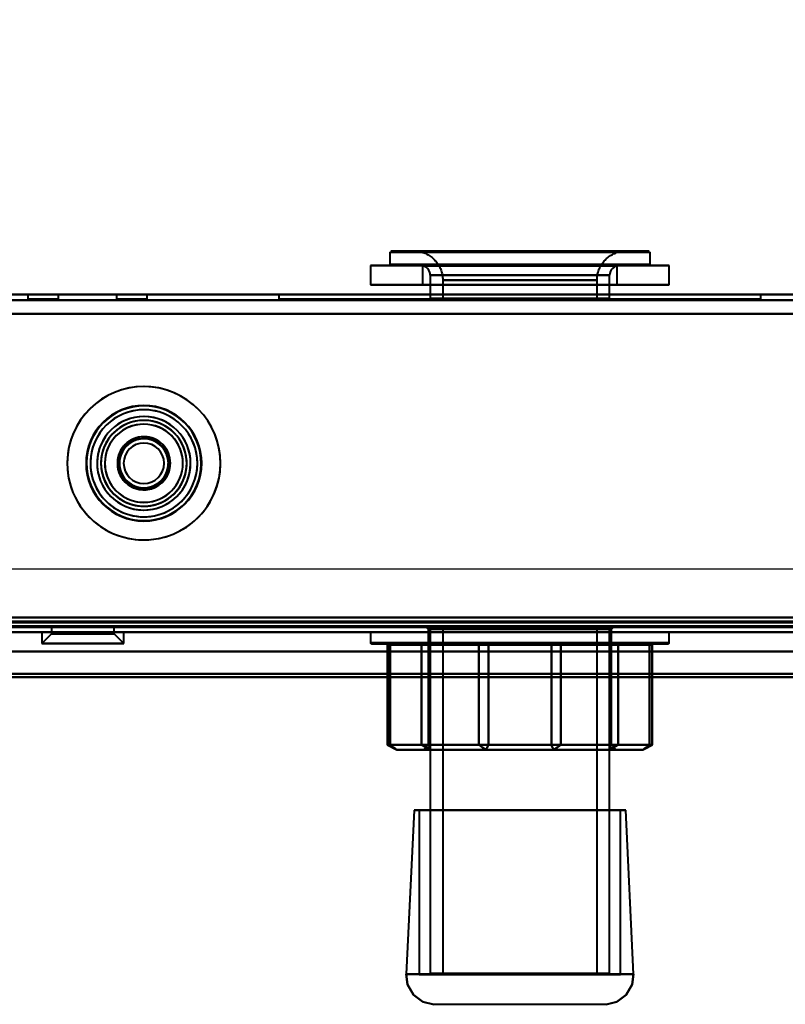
# Model space of a CAD drawing. Header units: millimetres. Extents: x -1392 to 1388, y -239 to 1267.
# Tile 15 of 91: x -400 to -320, y 90 to 192. Entities that reach past the tile are written whole.
import ezdxf

# ---------------------------------------------------------------- set-up
doc = ezdxf.new("R2010")
doc.units = ezdxf.units.MM
for name, color, linetype, lineweight in [('A-ANNO-DIMS', 211, 'Continuous', 30), ('A-ANNO-DIMS-20', 211, 'Continuous', 30), ('G-IMPT', 8, 'Continuous', 40)]:
    doc.layers.add(name, color=color, linetype=linetype, lineweight=lineweight)
doc.styles.add('Arial_1', font='arial.ttf', dxfattribs={"height": 60})
doc.dimstyles.new('Linéaire', dxfattribs={"dimscale": 304.8, "dimtxt": 61.215564, "dimasz": 0.131234, "dimexe": 0.131234, "dimexo": 0.131234, "dimgap": 0.131234, "dimtad": 1, "dimdec": 0, "dimzin": 0, "dimdsep": 46, "dimtxsty": 'Arial_1', "dimblk1": 'OBLIQUE', "dimblk2": 'OBLIQUE', "dimsah": 1, "dimcen": 0.09, "dimazin": 0, "dimtfac": 1, "dimtdec": 4, "dimtix": 1, "dimtmove": 0, "dimatfit": 3, "dimfxl": 1, "dimtvp": 1, "dimtfill": 1, "dimtolj": 1, "dimtzin": 0, "dimarcsym": 2})

# ---------------------------------------------------------------- blocks, each defined once
blk = doc.blocks.new('NEXA 2000 CALQUES_dwg-762145-Droite')
at = {"layer": 'G-IMPT'}
for p, q in [((-361.5, 167.77), (-361.5, 166.47)), ((-361.5, 167.77), (-342.83, 167.77)), ((-361.5, 167.77), (-353.17, 167.77)), ((-342.87, 167.87), (-361.4, 167.87)), ((-343.79, 167.87), (-359, 167.87)), ((-359, 167.87), (-343.79, 167.87)), ((-353.17, 167.77), (-334.5, 167.77)), ((-334.6, 167.87), (-353.13, 167.87)), ((-337, 167.87), (-352.21, 167.87)), ((-352.21, 167.87), (-337, 167.87)), ((-342.83, 167.77), (-334.5, 167.77)), ((-334.5, 166.47), (-334.5, 167.77)), ((-353.17, 166.47), (-361.5, 166.47)), ((-342.83, 166.47), (-361.5, 166.47)), ((-334.5, 166.47), (-353.17, 166.47)), ((-334.5, 166.47), (-342.83, 166.47)), ((-363.5, 166.37), (-363.5, 164.37)), ((-342.06, 166.37), (-363.5, 166.37)), ((-363.5, 166.37), (-342.06, 166.37)), ((-363.5, 166.37), (-353.94, 166.37)), ((-361.4, 166.37), (-342.87, 166.37)), ((-358.1, 166.35), (-358.1, 164.37)), ((-344.13, 166.35), (-358.1, 166.35)), ((-358.1, 166.35), (-344.13, 166.35)), ((-332.5, 166.37), (-353.94, 166.37)), ((-353.94, 166.37), (-332.5, 166.37)), ((-353.13, 166.37), (-334.6, 166.37)), ((-337.9, 166.35), (-351.87, 166.35)), ((-351.87, 166.35), (-337.9, 166.35)), ((-342.06, 166.37), (-332.5, 166.37)), ((-337.9, 164.37), (-337.9, 166.35)), ((-332.5, 164.37), (-332.5, 166.37)), ((-353.94, 164.37), (-363.5, 164.37)), ((-342.06, 164.37), (-363.5, 164.37)), ((-363.5, 164.37), (-342.06, 164.37)), ((-344.13, 164.37), (-358.1, 164.37)), ((-358.1, 164.37), (-344.13, 164.37)), ((-357.3, 165.37), (-357.3, 162.97)), ((-344.44, 165.37), (-357.3, 165.37)), ((-357.3, 165.37), (-344.44, 165.37)), ((-356, 164.87), (-356, 162.87)), ((-344.94, 164.87), (-356, 164.87)), ((-356, 164.87), (-344.94, 164.87)), ((-332.5, 164.37), (-353.94, 164.37)), ((-353.94, 164.37), (-332.5, 164.37)), ((-337.9, 164.37), (-351.87, 164.37)), ((-351.87, 164.37), (-337.9, 164.37)), ((-338.7, 165.37), (-351.56, 165.37)), ((-351.56, 165.37), (-338.7, 165.37)), ((-340, 164.87), (-351.06, 164.87)), ((-351.06, 164.87), (-340, 164.87)), ((-332.5, 164.37), (-342.06, 164.37)), ((-340, 162.87), (-340, 164.87)), ((-338.7, 162.97), (-338.7, 165.37)), ((400.9, 163.37), (-436.9, 163.37)), ((-399.05, 163.37), (-399.05, 162.87)), ((-397.45, 163.37), (-399.05, 163.37)), ((-395.85, 163.37), (-399.05, 163.37)), ((-399.05, 163.37), (-397.45, 163.37)), ((-395.85, 163.37), (-397.45, 163.37)), ((-397.45, 163.37), (-395.85, 163.37)), ((-395.85, 162.87), (-395.85, 163.37)), ((-389.85, 163.37), (-389.85, 162.87)), ((-388.25, 163.37), (-389.85, 163.37)), ((-386.65, 163.37), (-389.85, 163.37)), ((-389.85, 163.37), (-388.25, 163.37)), ((-386.65, 163.37), (-388.25, 163.37)), ((-388.25, 163.37), (-386.65, 163.37)), ((-386.65, 162.87), (-386.65, 163.37)), ((-373, 163.37), (-373, 162.87)), ((-348, 163.37), (-373, 163.37)), ((-323, 163.37), (-373, 163.37)), ((-373, 163.37), (-348, 163.37)), ((-323, 163.37), (-348, 163.37)), ((-348, 163.37), (-323, 163.37)), ((-323, 162.87), (-323, 163.37)), ((-395.85, 162.87), (-399.05, 162.87)), ((-395.85, 162.87), (-399.05, 162.87)), ((-399.05, 162.87), (-395.85, 162.87)), ((-399.05, 162.87), (-395.85, 162.87)), ((-386.65, 162.87), (-389.85, 162.87)), ((-386.65, 162.87), (-389.85, 162.87)), ((-389.85, 162.87), (-386.65, 162.87)), ((-389.85, 162.87), (-386.65, 162.87)), ((-323, 162.87), (-373, 162.87)), ((-323, 162.87), (-373, 162.87)), ((-373, 162.87), (-323, 162.87)), ((-373, 162.87), (-323, 162.87)), ((-344.44, 162.97), (-357.3, 162.97)), ((-357.3, 162.87), (-348, 162.87)), ((-348, 162.87), (-356, 162.87)), ((-356, 162.87), (-348, 162.87)), ((-338.7, 162.97), (-351.56, 162.97)), ((-351.06, 162.87), (-340, 162.87)), ((-340, 162.87), (-348, 162.87)), ((-348, 162.87), (-344.94, 162.87)), ((-348, 162.87), (-338.7, 162.87)), ((-436.9, 128.87), (435.9, 128.87)), ((-396.58, 128.87), (-396.58, 128.17)), ((-396.58, 128.87), (-396.58, 128.17)), ((-396.58, 128.87), (-390.08, 128.87)), ((-396.58, 128.87), (-390.08, 128.87)), ((-396.58, 128.87), (-390.08, 128.87)), ((-396.58, 128.87), (-390.08, 128.87)), ((-393.33, 128.87), (-396.58, 128.87)), ((-393.33, 128.87), (-396.58, 128.87)), ((-393.33, 128.87), (-396.58, 128.87)), ((-393.33, 128.87), (-396.58, 128.87)), ((-390.08, 128.87), (-393.33, 128.87)), ((-390.08, 128.87), (-393.33, 128.87)), ((-390.08, 128.17), (-390.08, 128.87)), ((-390.08, 128.17), (-390.08, 128.87)), ((-357.72, 128.87), (-357.5, 128.66)), ((-357.72, 128.87), (-338.28, 128.87)), ((-357.72, 128.87), (-338.28, 128.87)), ((-341.19, 128.87), (-357.72, 128.87)), ((-354.81, 128.87), (-357.72, 128.87)), ((-357.5, 128.66), (-357.5, 116.66)), ((-357.5, 128.66), (-354.66, 128.66)), ((-357.5, 128.66), (-341.34, 128.66)), ((-341.34, 128.66), (-357.5, 128.66)), ((-354.66, 128.66), (-357.5, 128.66)), ((-357.3, 128.87), (-357.3, 92.97)), ((-357.3, 128.87), (-344.44, 128.87)), ((-357.3, 128.87), (-351.56, 128.87)), ((-338.7, 128.87), (-357.3, 128.87)), ((-338.7, 128.87), (-357.3, 128.87)), ((-356, 128.87), (-356, 92.97)), ((-356, 128.87), (-340, 128.87)), ((-356, 128.87), (-340, 128.87)), ((-351.06, 128.87), (-356, 128.87)), ((-344.94, 128.87), (-356, 128.87)), ((-338.28, 128.87), (-354.81, 128.87)), ((-354.66, 128.66), (-338.5, 128.66)), ((-338.5, 128.66), (-354.66, 128.66)), ((-351.56, 128.87), (-338.7, 128.87)), ((-340, 128.87), (-351.06, 128.87)), ((-341.34, 128.66), (-338.5, 128.66)), ((-338.5, 128.66), (-341.34, 128.66)), ((-338.28, 128.87), (-341.19, 128.87)), ((-340, 92.97), (-340, 128.87)), ((-338.7, 92.97), (-338.7, 128.87)), ((-338.5, 128.66), (-338.28, 128.87)), ((-338.5, 116.66), (-338.5, 128.66)), ((420, 128.37), (-438, 128.37)), ((420, 128.37), (-438, 128.37)), ((-437.4, 128.37), (436.4, 128.37)), ((-437.4, 128.37), (401.4, 128.37)), ((-397.58, 128.37), (-397.58, 127.17)), ((-397.58, 128.37), (-397.58, 127.17)), ((-397.58, 128.37), (-393.33, 128.37)), ((-397.58, 128.37), (-393.33, 128.37)), ((-393.33, 128.37), (-397.58, 128.37)), ((-393.33, 128.37), (-397.58, 128.37)), ((-396.58, 128.17), (-397.58, 127.17)), ((-396.58, 128.17), (-397.58, 127.17)), ((-396.58, 128.17), (-393.33, 128.17)), ((-396.58, 128.17), (-393.33, 128.17)), ((-393.33, 128.17), (-396.58, 128.17)), ((-393.33, 128.17), (-396.58, 128.17)), ((-393.33, 128.37), (-389.08, 128.37)), ((-393.33, 128.37), (-389.08, 128.37)), ((-389.08, 128.37), (-393.33, 128.37)), ((-389.08, 128.37), (-393.33, 128.37)), ((-393.33, 128.17), (-390.08, 128.17)), ((-393.33, 128.17), (-390.08, 128.17)), ((-390.08, 128.17), (-393.33, 128.17)), ((-390.08, 128.17), (-393.33, 128.17)), ((-389.08, 127.17), (-390.08, 128.17)), ((-389.08, 127.17), (-390.08, 128.17)), ((-389.08, 127.17), (-389.08, 128.37)), ((-389.08, 127.17), (-389.08, 128.37)), ((-363.5, 128.37), (-363.5, 127.26)), ((-363.5, 128.37), (-348, 128.37)), ((-348, 128.37), (-363.5, 128.37)), ((-358.86, 128.37), (-332.5, 128.37)), ((-348, 128.37), (-337.14, 128.37)), ((-332.5, 128.37), (-348, 128.37)), ((-332.5, 127.26), (-332.5, 128.37)), ((-397.58, 127.17), (-393.33, 127.17)), ((-397.58, 127.17), (-393.33, 127.17)), ((-393.33, 127.17), (-397.58, 127.17)), ((-393.33, 127.17), (-397.58, 127.17)), ((-393.33, 127.17), (-389.08, 127.17)), ((-393.33, 127.17), (-389.08, 127.17)), ((-389.08, 127.17), (-393.33, 127.17)), ((-389.08, 127.17), (-393.33, 127.17)), ((-337.14, 127.26), (-363.5, 127.26)), ((-363.4, 127.16), (-337.21, 127.16)), ((-361.53, 127.16), (-361.85, 127.16)), ((-361.75, 127.06), (-361.75, 116.66)), ((-361.75, 127.06), (-361.71, 127.06)), ((-361.75, 127.06), (-361.46, 127.06)), ((-332.5, 127.26), (-358.86, 127.26)), ((-358.79, 127.16), (-332.6, 127.16)), ((-357.5, 127.16), (-358.28, 127.16)), ((-358.19, 127.06), (-357.47, 127.06)), ((-351.25, 127.16), (-352.31, 127.16)), ((-352.24, 127.06), (-351.27, 127.06)), ((-343.69, 127.16), (-344.75, 127.16)), ((-344.73, 127.06), (-343.76, 127.06)), ((-338.53, 127.06), (-337.81, 127.06)), ((-337.72, 127.16), (-338.5, 127.16)), ((-334.54, 127.06), (-334.25, 127.06)), ((-334.15, 127.16), (-334.47, 127.16)), ((-334.29, 127.06), (-334.25, 127.06)), ((-334.25, 116.66), (-334.25, 127.06)), ((420, 126.37), (-438, 126.37)), ((420, 126.37), (-438, 126.37)), ((-361.75, 116.66), (-360.75, 116.16)), ((-361.75, 116.66), (-361.71, 116.66)), ((-361.75, 116.66), (-361.46, 116.66)), ((-361.46, 116.66), (-361.75, 116.66)), ((-361.71, 116.66), (-361.75, 116.66)), ((-358.19, 116.66), (-357.47, 116.66)), ((-357.47, 116.66), (-358.19, 116.66)), ((-357.5, 116.66), (-358, 116.16)), ((-357.5, 116.66), (-354.66, 116.66)), ((-357.5, 116.66), (-341.34, 116.66)), ((-341.34, 116.66), (-357.5, 116.66)), ((-354.66, 116.66), (-357.5, 116.66)), ((-354.66, 116.66), (-338.5, 116.66)), ((-338.5, 116.66), (-354.66, 116.66)), ((-352.24, 116.66), (-351.27, 116.66)), ((-351.27, 116.66), (-352.24, 116.66)), ((-344.73, 116.66), (-343.76, 116.66)), ((-343.76, 116.66), (-344.73, 116.66)), ((-341.34, 116.66), (-338.5, 116.66)), ((-338.5, 116.66), (-341.34, 116.66)), ((-338.53, 116.66), (-337.81, 116.66)), ((-337.81, 116.66), (-338.53, 116.66)), ((-338, 116.16), (-338.5, 116.66)), ((-335.25, 116.16), (-334.25, 116.66)), ((-334.54, 116.66), (-334.25, 116.66)), ((-334.25, 116.66), (-334.54, 116.66)), ((-334.29, 116.66), (-334.25, 116.66)), ((-334.25, 116.66), (-334.29, 116.66)), ((-358, 116.16), (-355.01, 116.16)), ((-358, 116.16), (-340.99, 116.16)), ((-340.99, 116.16), (-358, 116.16)), ((-355.01, 116.16), (-338, 116.16)), ((-338, 116.16), (-355.01, 116.16)), ((-340.99, 116.16), (-338, 116.16)), ((-358.98, 109.92), (-359.8, 92.91)), ((-358.98, 109.92), (-358.45, 109.9)), ((-358.98, 109.92), (-348, 109.92)), ((-348, 109.92), (-358.98, 109.92)), ((-358.45, 109.9), (-358.45, 92.87)), ((-358.45, 109.9), (-348, 109.9)), ((-348, 109.9), (-358.45, 109.9)), ((-348, 109.92), (-337.02, 109.92)), ((-337.02, 109.92), (-348, 109.92)), ((-348, 109.9), (-337.55, 109.9)), ((-337.55, 109.9), (-348, 109.9)), ((-337.55, 109.9), (-337.02, 109.92)), ((-337.55, 92.87), (-337.55, 109.9)), ((-336.2, 92.91), (-337.02, 109.92)), ((-359.8, 92.91), (-348, 92.91)), ((-359.8, 92.91), (-336.2, 92.91)), ((-348, 92.91), (-359.8, 92.91)), ((-344.44, 92.97), (-357.3, 92.97)), ((-356, 92.97), (-344.94, 92.97)), ((-338.7, 92.97), (-351.56, 92.97)), ((-351.06, 92.97), (-340, 92.97)), ((-348, 92.91), (-336.2, 92.91)), ((-336.2, 92.91), (-348, 92.91)), ((-358.45, 92.87), (-348, 92.87)), ((-348, 92.87), (-358.45, 92.87)), ((-357.2, 92.87), (-344.48, 92.87)), ((-344.9, 92.87), (-356.1, 92.87)), ((-351.52, 92.87), (-338.8, 92.87)), ((-339.9, 92.87), (-351.1, 92.87)), ((-348, 92.87), (-337.55, 92.87)), ((-337.55, 92.87), (-348, 92.87)), ((-348, 89.77), (-356.94, 89.77)), ((-339.06, 89.77), (-356.94, 89.77)), ((-339.06, 89.77), (-348, 89.77))]:
    blk.add_line(p, q, dxfattribs=at)
at = {"layer": 'G-IMPT', "flags": 128}
for points in [[(-359, 167.87), (-358.88, 167.87), (-358.76, 167.86), (-358.64, 167.85), (-358.52, 167.83), (-358.4, 167.81), (-358.29, 167.79), (-358.17, 167.76), (-358.06, 167.72), (-357.94, 167.68), (-357.83, 167.64), (-357.72, 167.59), (-357.61, 167.53), (-357.51, 167.48), (-357.41, 167.41), (-357.31, 167.35), (-357.21, 167.28), (-357.11, 167.21), (-357.02, 167.13), (-356.93, 167.05), (-356.85, 166.96), (-356.77, 166.87), (-356.69, 166.78), (-356.61, 166.69), (-356.54, 166.59), (-356.48, 166.49), (-356.41, 166.39), (-356.35, 166.29), (-356.3, 166.18), (-356.25, 166.07), (-356.2, 165.96), (-356.16, 165.85), (-356.13, 165.73), (-356.09, 165.62), (-356.07, 165.5), (-356.04, 165.38), (-356.03, 165.26), (-356.01, 165.14), (-356, 165.02), (-356, 164.9), (-356, 164.87)], [(-340, 164.87), (-340, 164.99), (-339.99, 165.11), (-339.98, 165.23), (-339.96, 165.35), (-339.94, 165.47), (-339.91, 165.59), (-339.88, 165.7), (-339.85, 165.82), (-339.81, 165.93), (-339.76, 166.04), (-339.71, 166.15), (-339.66, 166.26), (-339.6, 166.36), (-339.54, 166.47), (-339.48, 166.57), (-339.41, 166.66), (-339.33, 166.76), (-339.26, 166.85), (-339.17, 166.94), (-339.09, 167.02), (-339, 167.11), (-338.91, 167.18), (-338.82, 167.26), (-338.72, 167.33), (-338.62, 167.4), (-338.52, 167.46), (-338.41, 167.52), (-338.31, 167.57), (-338.2, 167.62), (-338.09, 167.67), (-337.97, 167.71), (-337.86, 167.75), (-337.74, 167.78), (-337.63, 167.81), (-337.51, 167.83), (-337.39, 167.85), (-337.27, 167.86), (-337.15, 167.87), (-337.03, 167.87), (-337, 167.87)], [(-357.3, 165.37), (-357.31, 165.53), (-357.34, 165.66), (-357.45, 165.9), (-357.58, 166.07), (-357.7, 166.17), (-357.9, 166.29), (-358.1, 166.35)], [(-337.9, 166.35), (-338.06, 166.31), (-338.19, 166.24), (-338.41, 166.07), (-338.54, 165.91), (-338.61, 165.78), (-338.68, 165.56), (-338.7, 165.37)], [(-436.9, 163.37), (-227.45, 163.37), (-18, 163.37), (191.45, 163.37), (400.9, 163.37)], [(-436.9, 163.37), (-227.45, 163.37), (-18, 163.37), (191.45, 163.37), (400.9, 163.37)], [(400.9, 163.37), (191.45, 163.37), (-18, 163.37), (-227.45, 163.37), (-436.9, 163.37)], [(400.9, 163.37), (191.45, 163.37), (-18, 163.37), (-227.45, 163.37), (-436.9, 163.37)], [(-436.9, 162.77), (-227.45, 162.77), (-18, 162.77), (191.45, 162.77), (400.9, 162.77)], [(400.9, 162.77), (191.45, 162.77), (-18, 162.77), (-227.45, 162.77), (-436.9, 162.77)], [(-436.9, 162.77), (-227.45, 162.77), (-18, 162.77), (191.45, 162.77), (400.9, 162.77)], [(400.9, 162.77), (191.45, 162.77), (-18, 162.77), (-227.45, 162.77), (-436.9, 162.77)], [(400.9, 161.37), (191.45, 161.37), (-18, 161.37), (-227.45, 161.37), (-436.9, 161.37)], [(-436.9, 161.37), (-227.45, 161.37), (-18, 161.37), (191.45, 161.37), (400.9, 161.37)], [(401.4, 161.37), (191.83, 161.37), (-17.75, 161.37), (-227.32, 161.37), (-436.9, 161.37)], [(-436.9, 161.37), (-227.32, 161.37), (-17.75, 161.37), (191.83, 161.37), (401.4, 161.37)], [(-436.9, 161.37), (-227.45, 161.37), (-18, 161.37), (191.45, 161.37), (400.9, 161.37)], [(400.9, 161.37), (191.45, 161.37), (-18, 161.37), (-227.45, 161.37), (-436.9, 161.37)], [(-436.9, 161.37), (-227.32, 161.37), (-17.75, 161.37), (191.83, 161.37), (401.4, 161.37)], [(401.4, 161.37), (191.83, 161.37), (-17.75, 161.37), (-227.32, 161.37), (-436.9, 161.37)], [(400.9, 129.87), (191.45, 129.87), (-18, 129.87), (-227.45, 129.87), (-436.9, 129.87)], [(-436.9, 129.87), (-227.45, 129.87), (-18, 129.87), (191.45, 129.87), (400.9, 129.87)], [(400.9, 129.87), (191.45, 129.87), (-18, 129.87), (-227.45, 129.87), (-436.9, 129.87)], [(400.9, 129.87), (191.45, 129.87), (-18, 129.87), (-227.45, 129.87), (-436.9, 129.87)], [(-436.9, 129.87), (-227.45, 129.87), (-18, 129.87), (191.45, 129.87), (400.9, 129.87)], [(-436.9, 129.87), (-227.45, 129.87), (-18, 129.87), (191.45, 129.87), (400.9, 129.87)], [(400.9, 129.87), (191.45, 129.87), (-18, 129.87), (-227.45, 129.87), (-436.9, 129.87)], [(-436.9, 129.87), (-227.45, 129.87), (-18, 129.87), (191.45, 129.87), (400.9, 129.87)], [(-437.4, 128.97), (-227.7, 128.97), (-18, 128.97), (191.7, 128.97), (401.4, 128.97)], [(-437.4, 128.97), (-227.7, 128.97), (-18, 128.97), (191.7, 128.97), (401.4, 128.97)], [(401.4, 128.97), (191.7, 128.97), (-18, 128.97), (-227.7, 128.97), (-437.4, 128.97)], [(436.4, 128.97), (217.95, 128.97), (-0.5, 128.97), (-218.95, 128.97), (-437.4, 128.97)], [(436.4, 128.97), (217.95, 128.97), (-0.5, 128.97), (-218.95, 128.97), (-437.4, 128.97)], [(-437.4, 128.97), (-218.95, 128.97), (-0.5, 128.97), (217.95, 128.97), (436.4, 128.97)], [(401.4, 128.97), (191.7, 128.97), (-18, 128.97), (-227.7, 128.97), (-437.4, 128.97)], [(401.4, 128.97), (191.7, 128.97), (-18, 128.97), (-227.7, 128.97), (-437.4, 128.97)], [(-437.4, 128.97), (-227.7, 128.97), (-18, 128.97), (191.7, 128.97), (401.4, 128.97)], [(-437.4, 128.97), (-218.95, 128.97), (-0.5, 128.97), (217.95, 128.97), (436.4, 128.97)], [(-437.4, 128.97), (-218.95, 128.97), (-0.5, 128.97), (217.95, 128.97), (436.4, 128.97)], [(436.4, 128.97), (217.95, 128.97), (-0.5, 128.97), (-218.95, 128.97), (-437.4, 128.97)], [(401.4, 128.87), (191.7, 128.87), (-18, 128.87), (-227.7, 128.87), (-437.4, 128.87)], [(-437.4, 128.87), (-227.7, 128.87), (-18, 128.87), (191.7, 128.87), (401.4, 128.87)], [(-437.4, 128.87), (-218.95, 128.87), (-0.5, 128.87), (217.95, 128.87), (436.4, 128.87)], [(436.4, 128.87), (217.95, 128.87), (-0.5, 128.87), (-218.95, 128.87), (-437.4, 128.87)], [(-437, 128.87), (-227.5, 128.87), (-18, 128.87), (191.5, 128.87), (401, 128.87)], [(401, 128.87), (191.5, 128.87), (-18, 128.87), (-227.5, 128.87), (-437, 128.87)], [(-437, 128.87), (-227.5, 128.87), (-18, 128.87), (191.5, 128.87), (401, 128.87)], [(401, 128.87), (191.5, 128.87), (-18, 128.87), (-227.5, 128.87), (-437, 128.87)], [(401.4, 129.47), (191.83, 129.47), (-17.75, 129.47), (-227.32, 129.47), (-436.9, 129.47)], [(-436.9, 129.47), (-227.32, 129.47), (-17.75, 129.47), (191.83, 129.47), (401.4, 129.47)], [(401.4, 129.47), (191.83, 129.47), (-17.75, 129.47), (-227.32, 129.47), (-436.9, 129.47)], [(-436.9, 129.47), (-218.7, 129.47), (-0.5, 129.47), (217.7, 129.47), (435.9, 129.47)], [(-436.9, 129.47), (-227.32, 129.47), (-17.75, 129.47), (191.83, 129.47), (401.4, 129.47)], [(435.9, 129.47), (217.7, 129.47), (-0.5, 129.47), (-218.7, 129.47), (-436.9, 129.47)], [(-436.9, 129.37), (-218.7, 129.37), (-0.5, 129.37), (217.7, 129.37), (435.9, 129.37)], [(435.9, 129.37), (217.7, 129.37), (-0.5, 129.37), (-218.7, 129.37), (-436.9, 129.37)], [(-436.9, 129.37), (-218.7, 129.37), (-0.5, 129.37), (217.7, 129.37), (435.9, 129.37)], [(435.9, 129.37), (217.7, 129.37), (-0.5, 129.37), (-218.7, 129.37), (-436.9, 129.37)], [(-436.9, 129.37), (-218.7, 129.37), (-0.5, 129.37), (217.7, 129.37), (435.9, 129.37)], [(435.9, 129.37), (217.7, 129.37), (-0.5, 129.37), (-218.7, 129.37), (-436.9, 129.37)], [(-436.9, 128.87), (-218.7, 128.87), (-0.5, 128.87), (217.7, 128.87), (435.9, 128.87)], [(-436.9, 128.87), (-218.7, 128.87), (-0.5, 128.87), (217.7, 128.87), (435.9, 128.87)], [(435.9, 128.87), (217.7, 128.87), (-0.5, 128.87), (-218.7, 128.87), (-436.9, 128.87)], [(435.9, 128.87), (217.7, 128.87), (-0.5, 128.87), (-218.7, 128.87), (-436.9, 128.87)], [(435.9, 128.87), (217.7, 128.87), (-0.5, 128.87), (-218.7, 128.87), (-436.9, 128.87)], [(-436.9, 128.87), (-218.7, 128.87), (-0.5, 128.87), (217.7, 128.87), (435.9, 128.87)], [(435.9, 128.87), (217.7, 128.87), (-0.5, 128.87), (-218.7, 128.87), (-436.9, 128.87)], [(-436.9, 128.87), (-218.7, 128.87), (-0.5, 128.87), (217.7, 128.87), (435.9, 128.87)], [(435.9, 128.87), (217.7, 128.87), (-0.5, 128.87), (-218.7, 128.87), (-436.9, 128.87)], [(-436.9, 128.87), (-218.7, 128.87), (-0.5, 128.87), (217.7, 128.87), (435.9, 128.87)], [(435.9, 128.87), (217.7, 128.87), (-0.5, 128.87), (-218.7, 128.87), (-436.9, 128.87)], [(-436.9, 128.87), (-218.7, 128.87), (-0.5, 128.87), (217.7, 128.87), (435.9, 128.87)], [(401.4, 128.37), (191.7, 128.37), (-18, 128.37), (-227.7, 128.37), (-437.4, 128.37)], [(-437.4, 128.37), (-227.7, 128.37), (-18, 128.37), (191.7, 128.37), (401.4, 128.37)], [(401.4, 128.37), (191.7, 128.37), (-18, 128.37), (-227.7, 128.37), (-437.4, 128.37)], [(401.4, 128.37), (191.7, 128.37), (-18, 128.37), (-227.7, 128.37), (-437.4, 128.37)], [(-437.4, 128.37), (-227.7, 128.37), (-18, 128.37), (191.7, 128.37), (401.4, 128.37)], [(420, 128.37), (205.65, 128.37), (-8.7, 128.37), (-223.05, 128.37), (-437.4, 128.37)], [(-437.4, 128.37), (-227.7, 128.37), (-18, 128.37), (191.7, 128.37), (401.4, 128.37)], [(-437.4, 128.37), (-223.05, 128.37), (-8.7, 128.37), (205.65, 128.37), (420, 128.37)], [(-437.4, 128.37), (-223.05, 128.37), (-8.7, 128.37), (205.65, 128.37), (420, 128.37)], [(401.4, 128.37), (191.7, 128.37), (-18, 128.37), (-227.7, 128.37), (-437.4, 128.37)], [(-437.4, 128.37), (-223.05, 128.37), (-8.7, 128.37), (205.65, 128.37), (420, 128.37)], [(420, 128.37), (205.65, 128.37), (-8.7, 128.37), (-223.05, 128.37), (-437.4, 128.37)], [(420, 128.37), (205.65, 128.37), (-8.7, 128.37), (-223.05, 128.37), (-437.4, 128.37)], [(-437.4, 128.37), (-223.05, 128.37), (-8.7, 128.37), (205.65, 128.37), (420, 128.37)], [(436.4, 128.37), (217.95, 128.37), (-0.5, 128.37), (-218.95, 128.37), (-437.4, 128.37)], [(-437.4, 128.37), (-218.95, 128.37), (-0.5, 128.37), (217.95, 128.37), (436.4, 128.37)], [(-437.4, 128.37), (-227.7, 128.37), (-18, 128.37), (191.7, 128.37), (401.4, 128.37)], [(420, 128.37), (205.65, 128.37), (-8.7, 128.37), (-223.05, 128.37), (-437.4, 128.37)], [(-437.4, 128.37), (-218.95, 128.37), (-0.5, 128.37), (217.95, 128.37), (436.4, 128.37)], [(436.4, 128.37), (217.95, 128.37), (-0.5, 128.37), (-218.95, 128.37), (-437.4, 128.37)], [(-431, 128.37), (-222.9, 128.37), (-14.8, 128.37), (193.3, 128.37), (401.4, 128.37)], [(401.4, 128.37), (193.3, 128.37), (-14.8, 128.37), (-222.9, 128.37), (-431, 128.37)], [(401.4, 128.37), (193.3, 128.37), (-14.8, 128.37), (-222.9, 128.37), (-431, 128.37)], [(401.4, 128.37), (193.3, 128.37), (-14.8, 128.37), (-222.9, 128.37), (-431, 128.37)], [(-431, 128.37), (-222.9, 128.37), (-14.8, 128.37), (193.3, 128.37), (401.4, 128.37)], [(-431, 128.37), (-222.9, 128.37), (-14.8, 128.37), (193.3, 128.37), (401.4, 128.37)], [(401.4, 128.37), (193.3, 128.37), (-14.8, 128.37), (-222.9, 128.37), (-431, 128.37)], [(-431, 128.37), (-222.9, 128.37), (-14.8, 128.37), (193.3, 128.37), (401.4, 128.37)], [(-361.81, 127.16), (-360.92, 127.16), (-360.04, 127.16), (-359.16, 127.16), (-358.28, 127.16)], [(-358.19, 127.06), (-359.07, 127.06), (-359.95, 127.06), (-360.83, 127.06), (-361.71, 127.06)], [(-361.71, 127.06), (-361.71, 124.46), (-361.71, 121.86), (-361.71, 119.26), (-361.71, 116.66)], [(-361.71, 116.66), (-361.71, 119.26), (-361.71, 121.86), (-361.71, 124.46), (-361.71, 127.06)], [(-352.31, 127.16), (-354.61, 127.16), (-356.92, 127.16), (-359.22, 127.16), (-361.53, 127.16)], [(-361.46, 127.06), (-361.46, 124.46), (-361.46, 121.86), (-361.46, 119.26), (-361.46, 116.66)], [(-361.46, 127.06), (-359.15, 127.06), (-356.85, 127.06), (-354.54, 127.06), (-352.24, 127.06)], [(-361.46, 116.66), (-361.46, 119.26), (-361.46, 121.86), (-361.46, 124.46), (-361.46, 127.06)], [(-358.19, 127.06), (-358.19, 124.46), (-358.19, 121.86), (-358.19, 119.26), (-358.19, 116.66)], [(-358.19, 116.66), (-358.19, 119.26), (-358.19, 121.86), (-358.19, 124.46), (-358.19, 127.06)], [(-357.5, 127.16), (-354.31, 127.16), (-351.13, 127.16), (-347.94, 127.16), (-344.75, 127.16)], [(-344.73, 127.06), (-347.91, 127.06), (-351.1, 127.06), (-354.29, 127.06), (-357.47, 127.06)], [(-357.47, 127.06), (-357.47, 124.46), (-357.47, 121.86), (-357.47, 119.26), (-357.47, 116.66)], [(-357.47, 116.66), (-357.47, 119.26), (-357.47, 121.86), (-357.47, 124.46), (-357.47, 127.06)], [(-352.24, 116.66), (-352.24, 119.26), (-352.24, 121.86), (-352.24, 124.46), (-352.24, 127.06)], [(-352.24, 127.06), (-352.24, 124.46), (-352.24, 121.86), (-352.24, 119.26), (-352.24, 116.66)], [(-351.27, 127.06), (-351.27, 124.46), (-351.27, 121.86), (-351.27, 119.26), (-351.27, 116.66)], [(-351.27, 127.06), (-348.09, 127.06), (-344.9, 127.06), (-341.71, 127.06), (-338.53, 127.06)], [(-351.27, 116.66), (-351.27, 119.26), (-351.27, 121.86), (-351.27, 124.46), (-351.27, 127.06)], [(-338.5, 127.16), (-341.69, 127.16), (-344.87, 127.16), (-348.06, 127.16), (-351.25, 127.16)], [(-344.73, 127.06), (-344.73, 124.46), (-344.73, 121.86), (-344.73, 119.26), (-344.73, 116.66)], [(-344.73, 116.66), (-344.73, 119.26), (-344.73, 121.86), (-344.73, 124.46), (-344.73, 127.06)], [(-334.54, 127.06), (-336.85, 127.06), (-339.15, 127.06), (-341.46, 127.06), (-343.76, 127.06)], [(-343.76, 127.06), (-343.76, 124.46), (-343.76, 121.86), (-343.76, 119.26), (-343.76, 116.66)], [(-343.76, 116.66), (-343.76, 119.26), (-343.76, 121.86), (-343.76, 124.46), (-343.76, 127.06)], [(-343.69, 127.16), (-341.39, 127.16), (-339.08, 127.16), (-336.78, 127.16), (-334.47, 127.16)], [(-338.53, 127.06), (-338.53, 124.46), (-338.53, 121.86), (-338.53, 119.26), (-338.53, 116.66)], [(-338.53, 116.66), (-338.53, 119.26), (-338.53, 121.86), (-338.53, 124.46), (-338.53, 127.06)], [(-337.81, 127.06), (-337.81, 124.46), (-337.81, 121.86), (-337.81, 119.26), (-337.81, 116.66)], [(-337.81, 127.06), (-336.93, 127.06), (-336.05, 127.06), (-335.17, 127.06), (-334.29, 127.06)], [(-337.81, 116.66), (-337.81, 119.26), (-337.81, 121.86), (-337.81, 124.46), (-337.81, 127.06)], [(-334.19, 127.16), (-335.08, 127.16), (-335.96, 127.16), (-336.84, 127.16), (-337.72, 127.16)], [(-334.54, 127.06), (-334.54, 124.46), (-334.54, 121.86), (-334.54, 119.26), (-334.54, 116.66)], [(-334.54, 116.66), (-334.54, 119.26), (-334.54, 121.86), (-334.54, 124.46), (-334.54, 127.06)], [(-334.29, 127.06), (-334.29, 124.46), (-334.29, 121.86), (-334.29, 119.26), (-334.29, 116.66)], [(-334.29, 116.66), (-334.29, 119.26), (-334.29, 121.86), (-334.29, 124.46), (-334.29, 127.06)], [(-438, 126.37), (-223.5, 126.37), (-9, 126.37), (205.5, 126.37), (420, 126.37)], [(420, 126.37), (205.5, 126.37), (-9, 126.37), (-223.5, 126.37), (-438, 126.37)], [(420, 126.37), (205.5, 126.37), (-9, 126.37), (-223.5, 126.37), (-438, 126.37)], [(-438, 126.37), (-223.5, 126.37), (-9, 126.37), (205.5, 126.37), (420, 126.37)], [(420, 126.37), (205.5, 126.37), (-9, 126.37), (-223.5, 126.37), (-438, 126.37)], [(-438, 126.37), (-223.5, 126.37), (-9, 126.37), (205.5, 126.37), (420, 126.37)], [(-438, 126.37), (-223.5, 126.37), (-9, 126.37), (205.5, 126.37), (420, 126.37)], [(420, 126.37), (205.5, 126.37), (-9, 126.37), (-223.5, 126.37), (-438, 126.37)], [(-431, 126.37), (-220, 126.37), (-9, 126.37), (202, 126.37), (413, 126.37)], [(413, 126.37), (202, 126.37), (-9, 126.37), (-220, 126.37), (-431, 126.37)], [(413, 126.37), (202, 126.37), (-9, 126.37), (-220, 126.37), (-431, 126.37)], [(-431, 126.37), (-220, 126.37), (-9, 126.37), (202, 126.37), (413, 126.37)], [(-431, 126.37), (-220, 126.37), (-9, 126.37), (202, 126.37), (413, 126.37)], [(413, 126.37), (202, 126.37), (-9, 126.37), (-220, 126.37), (-431, 126.37)], [(413, 126.37), (202, 126.37), (-9, 126.37), (-220, 126.37), (-431, 126.37)], [(-431, 126.37), (-220, 126.37), (-9, 126.37), (202, 126.37), (413, 126.37)], [(420, 124.03), (205.5, 124.03), (-9, 124.03), (-223.5, 124.03), (-438, 124.03)], [(-438, 124.03), (-223.5, 124.03), (-9, 124.03), (205.5, 124.03), (420, 124.03)], [(420, 124.03), (205.5, 124.03), (-9, 124.03), (-223.5, 124.03), (-438, 124.03)], [(-438, 124.03), (-223.5, 124.03), (-9, 124.03), (205.5, 124.03), (420, 124.03)], [(420, 124.03), (205.5, 124.03), (-9, 124.03), (-223.5, 124.03), (-438, 124.03)], [(-438, 124.03), (-223.5, 124.03), (-9, 124.03), (205.5, 124.03), (420, 124.03)], [(420, 124.03), (205.5, 124.03), (-9, 124.03), (-223.5, 124.03), (-438, 124.03)], [(-438, 124.03), (-223.5, 124.03), (-9, 124.03), (205.5, 124.03), (420, 124.03)], [(420, 123.68), (205.5, 123.68), (-9, 123.68), (-223.5, 123.68), (-438, 123.68)], [(-438, 123.68), (-223.5, 123.68), (-9, 123.68), (205.5, 123.68), (420, 123.68)], [(-438, 123.68), (-223.5, 123.68), (-9, 123.68), (205.5, 123.68), (420, 123.68)], [(420, 123.68), (205.5, 123.68), (-9, 123.68), (-223.5, 123.68), (-438, 123.68)], [(-438, 123.68), (-223.5, 123.68), (-9, 123.68), (205.5, 123.68), (420, 123.68)], [(420, 123.68), (205.5, 123.68), (-9, 123.68), (-223.5, 123.68), (-438, 123.68)], [(420, 123.68), (205.5, 123.68), (-9, 123.68), (-223.5, 123.68), (-438, 123.68)], [(-438, 123.68), (-223.5, 123.68), (-9, 123.68), (205.5, 123.68), (420, 123.68)], [(-361.71, 116.66), (-361.47, 116.53), (-361.23, 116.41), (-360.99, 116.28), (-360.75, 116.16)], [(-358.19, 116.66), (-359.07, 116.66), (-359.95, 116.66), (-360.83, 116.66), (-361.71, 116.66)], [(-360.75, 116.16), (-360.99, 116.28), (-361.23, 116.41), (-361.47, 116.53), (-361.71, 116.66)], [(-361.71, 116.66), (-360.83, 116.66), (-359.95, 116.66), (-359.07, 116.66), (-358.19, 116.66)], [(-361.46, 116.66), (-361.28, 116.53), (-361.1, 116.41), (-360.92, 116.28), (-360.75, 116.16)], [(-360.75, 116.16), (-360.92, 116.28), (-361.1, 116.41), (-361.28, 116.53), (-361.46, 116.66)], [(-361.46, 116.66), (-359.15, 116.66), (-356.85, 116.66), (-354.54, 116.66), (-352.24, 116.66)], [(-352.24, 116.66), (-354.54, 116.66), (-356.85, 116.66), (-359.15, 116.66), (-361.46, 116.66)], [(-358.19, 116.66), (-357.95, 116.53), (-357.7, 116.41), (-357.46, 116.28), (-357.22, 116.16)], [(-357.22, 116.16), (-357.46, 116.28), (-357.7, 116.41), (-357.95, 116.53), (-358.19, 116.66)], [(-357.47, 116.66), (-357.41, 116.53), (-357.35, 116.41), (-357.29, 116.28), (-357.22, 116.16)], [(-344.73, 116.66), (-347.91, 116.66), (-351.1, 116.66), (-354.29, 116.66), (-357.47, 116.66)], [(-357.22, 116.16), (-357.29, 116.28), (-357.35, 116.41), (-357.41, 116.53), (-357.47, 116.66)], [(-357.47, 116.66), (-354.29, 116.66), (-351.1, 116.66), (-347.91, 116.66), (-344.73, 116.66)], [(-351.52, 116.16), (-351.7, 116.28), (-351.88, 116.41), (-352.06, 116.53), (-352.24, 116.66)], [(-352.24, 116.66), (-352.06, 116.53), (-351.88, 116.41), (-351.7, 116.28), (-351.52, 116.16)], [(-351.27, 116.66), (-351.33, 116.53), (-351.4, 116.41), (-351.46, 116.28), (-351.52, 116.16)], [(-351.52, 116.16), (-351.46, 116.28), (-351.4, 116.41), (-351.33, 116.53), (-351.27, 116.66)], [(-351.27, 116.66), (-348.09, 116.66), (-344.9, 116.66), (-341.71, 116.66), (-338.53, 116.66)], [(-338.53, 116.66), (-341.71, 116.66), (-344.9, 116.66), (-348.09, 116.66), (-351.27, 116.66)], [(-344.73, 116.66), (-344.67, 116.53), (-344.6, 116.41), (-344.54, 116.28), (-344.48, 116.16)], [(-344.48, 116.16), (-344.54, 116.28), (-344.6, 116.41), (-344.67, 116.53), (-344.73, 116.66)], [(-343.76, 116.66), (-343.94, 116.53), (-344.12, 116.41), (-344.3, 116.28), (-344.48, 116.16)], [(-344.48, 116.16), (-344.3, 116.28), (-344.12, 116.41), (-343.94, 116.53), (-343.76, 116.66)], [(-334.54, 116.66), (-336.85, 116.66), (-339.15, 116.66), (-341.46, 116.66), (-343.76, 116.66)], [(-343.76, 116.66), (-341.46, 116.66), (-339.15, 116.66), (-336.85, 116.66), (-334.54, 116.66)], [(-338.53, 116.66), (-338.59, 116.53), (-338.65, 116.41), (-338.71, 116.28), (-338.78, 116.16)], [(-338.78, 116.16), (-338.71, 116.28), (-338.65, 116.41), (-338.59, 116.53), (-338.53, 116.66)], [(-337.81, 116.66), (-338.05, 116.53), (-338.3, 116.41), (-338.54, 116.28), (-338.78, 116.16)], [(-338.78, 116.16), (-338.54, 116.28), (-338.3, 116.41), (-338.05, 116.53), (-337.81, 116.66)], [(-337.81, 116.66), (-336.93, 116.66), (-336.05, 116.66), (-335.17, 116.66), (-334.29, 116.66)], [(-334.29, 116.66), (-335.17, 116.66), (-336.05, 116.66), (-336.93, 116.66), (-337.81, 116.66)], [(-334.29, 116.66), (-334.53, 116.53), (-334.77, 116.41), (-335.01, 116.28), (-335.25, 116.16)], [(-335.25, 116.16), (-335.01, 116.28), (-334.77, 116.41), (-334.53, 116.53), (-334.29, 116.66)], [(-334.54, 116.66), (-334.72, 116.53), (-334.9, 116.41), (-335.08, 116.28), (-335.25, 116.16)], [(-335.25, 116.16), (-335.08, 116.28), (-334.9, 116.41), (-334.72, 116.53), (-334.54, 116.66)], [(-357.22, 116.16), (-358.1, 116.16), (-358.98, 116.16), (-359.86, 116.16), (-360.75, 116.16)], [(-360.75, 116.16), (-358.44, 116.16), (-356.13, 116.16), (-353.83, 116.16), (-351.52, 116.16)], [(-360.75, 116.16), (-359.86, 116.16), (-358.98, 116.16), (-358.1, 116.16), (-357.22, 116.16)], [(-351.52, 116.16), (-353.83, 116.16), (-356.13, 116.16), (-358.44, 116.16), (-360.75, 116.16)], [(-344.48, 116.16), (-347.66, 116.16), (-350.85, 116.16), (-354.04, 116.16), (-357.22, 116.16)], [(-357.22, 116.16), (-354.04, 116.16), (-350.85, 116.16), (-347.66, 116.16), (-344.48, 116.16)], [(-351.52, 116.16), (-348.34, 116.16), (-345.15, 116.16), (-341.96, 116.16), (-338.78, 116.16)], [(-338.78, 116.16), (-341.96, 116.16), (-345.15, 116.16), (-348.34, 116.16), (-351.52, 116.16)], [(-335.25, 116.16), (-337.56, 116.16), (-339.87, 116.16), (-342.17, 116.16), (-344.48, 116.16)], [(-344.48, 116.16), (-342.17, 116.16), (-339.87, 116.16), (-337.56, 116.16), (-335.25, 116.16)], [(-338.78, 116.16), (-337.9, 116.16), (-337.02, 116.16), (-336.14, 116.16), (-335.25, 116.16)], [(-335.25, 116.16), (-336.14, 116.16), (-337.02, 116.16), (-337.9, 116.16), (-338.78, 116.16)], [(-356.94, 89.77), (-358.05, 90.04), (-359.04, 90.77), (-359.64, 91.82), (-359.8, 92.91)], [(-359.8, 92.91), (-359.64, 91.82), (-359.04, 90.77), (-358.05, 90.04), (-356.94, 89.77)], [(-336.2, 92.91), (-336.36, 91.82), (-336.96, 90.77), (-337.95, 90.04), (-339.06, 89.77)], [(-339.06, 89.77), (-337.95, 90.04), (-336.96, 90.77), (-336.36, 91.82), (-336.2, 92.91)]]:
    blk.add_lwpolyline(points, dxfattribs=at)
at = {"layer": 'G-IMPT'}
for radius, start, end in [(7.95, 5.1074, 185.1074), (7.95, 5.1074, 185.1074), (7.95, 5.1074, 185.1074), (7.95, 5.1074, 185.1074), (7.95, 337.4773, 157.4773), (7.95, 337.4773, 157.4773), (7.95, 337.4773, 157.4773), (7.95, 337.4773, 157.4773), (6, 0, 180), (6, 0, 180), (6, 0, 180), (6, 360, 180), (6, 0, 180), (6, 0, 180), (6, 360, 180), (6, 0, 180), (6, 0, 180), (6, 0, 180), (6, 360, 180), (6, 0, 180), (6, 360, 180), (6, 360, 180), (5.95, 5.1074, 185.1074), (5.95, 5.1074, 185.1074), (5.95, 5.1074, 185.1074), (5.55, 5.1074, 185.1074), (5.55, 5.1074, 185.1074), (5.95, 337.4773, 157.4773), (5.95, 337.4773, 157.4773), (5.95, 337.4773, 157.4773), (5.55, 337.4773, 157.4773), (5.55, 337.4773, 157.4773), (4.85, 5.1074, 185.1074), (4.85, 5.1074, 185.1074), (4.85, 5.1074, 185.1074), (4.85, 5.1074, 185.1074), (4.85, 337.4773, 157.4773), (4.85, 337.4773, 157.4773), (4.85, 337.4773, 157.4773), (4.85, 337.4773, 157.4773), (4.45, 0, 180), (4.45, 5.1074, 185.1074), (4.45, 5.1074, 185.1074), (4.45, 5.1074, 185.1074), (4.45, 5.1074, 185.1074), (4.45, 0, 180), (4.45, 5.1074, 185.1074), (4.45, 5.1074, 185.1074), (4.45, 0, 180), (4.45, 342.5847, 162.5847), (4.45, 337.4773, 157.4773), (4.45, 0, 157.4773), (4.45, 337.4773, 157.4773), (4.45, 337.4773, 157.4773), (4.45, 337.4773, 157.4773), (4.45, 337.4773, 157.4773), (4.05, 0, 180), (4.05, 0, 180), (4.05, 342.5847, 162.5847), (4.05, 342.5847, 162.5847), (7.95, 157.4773, 337.4773), (7.95, 157.4773, 337.4773), (7.95, 157.4773, 337.4773), (7.95, 157.4773, 337.4773), (5.95, 157.4773, 337.4773), (5.95, 157.4773, 337.4773), (5.95, 157.4773, 337.4773), (2.75, 0, 180), (2.75, 0, 180), (2.75, 5.1074, 185.1074), (2.75, 5.1074, 185.1074), (2.75, 342.5847, 162.5847), (2.75, 342.5847, 162.5847), (2.55, 0, 180), (2.55, 0, 180), (2.55, 5.1074, 185.1074), (2.55, 5.1074, 185.1074), (2.55, 67.4773, 180), (2.55, 5.1074, 185.1074), (2.55, 5.1074, 185.1074), (2.55, 5.1074, 185.1074), (2.55, 5.1074, 185.1074), (2.75, 337.4773, 157.4773), (2.75, 337.4773, 157.4773), (2.55, 342.5847, 162.5847), (2.55, 67.4773, 157.4773), (2.55, 337.4773, 157.4773), (2.55, 337.4773, 157.4773), (2.55, 337.4773, 157.4773), (2.55, 337.4773, 157.4773), (2.55, 337.4773, 157.4773), (2.55, 337.4773, 67.4773), (2.55, 0, 67.4773), (5.55, 157.4773, 337.4773), (5.55, 157.4773, 337.4773), (4.85, 157.4773, 337.4773), (4.85, 157.4773, 337.4773), (4.85, 157.4773, 337.4773), (4.85, 157.4773, 337.4773), (4.45, 157.4773, 337.4773), (4.45, 157.4773, 337.4773), (4.45, 157.4773, 337.4773), (4.45, 157.4773, 337.4773), (4.45, 157.4773, 180), (4.45, 157.4773, 337.4773), (4.45, 162.5847, 342.5847), (4.05, 162.5847, 342.5847), (4.05, 162.5847, 342.5847), (2.1, 0, 180), (2.1, 0, 180), (2.1, 90, 180), (2.1, 90, 270), (2.1, 90, 270), (2.1, 90, 270), (2.1, 90, 270), (2.1, 0, 180), (2.1, 270, 90), (2.1, 270, 90), (2.1, 360, 90), (2.1, 360, 90), (2.1, 270, 90), (7.95, 185.1074, 5.1074), (7.95, 185.1074, 5.1074), (7.95, 185.1074, 5.1074), (7.95, 185.1074, 5.1074), (5.95, 185.1074, 5.1074), (5.95, 185.1074, 5.1074), (5.95, 185.1074, 5.1074), (5.55, 185.1074, 5.1074), (5.55, 185.1074, 5.1074), (4.85, 185.1074, 5.1074), (4.85, 185.1074, 5.1074), (4.85, 185.1074, 5.1074), (4.85, 185.1074, 5.1074), (4.45, 185.1074, 5.1074), (4.45, 185.1074, 5.1074), (4.45, 185.1074, 5.1074), (4.45, 185.1074, 5.1074), (2.75, 157.4773, 337.4773), (2.75, 157.4773, 337.4773), (2.75, 162.5847, 342.5847), (2.75, 162.5847, 342.5847), (2.75, 185.1074, 5.1074), (2.75, 185.1074, 5.1074), (2.55, 157.4773, 180), (2.55, 157.4773, 337.4773), (2.55, 157.4773, 337.4773), (2.55, 157.4773, 337.4773), (2.55, 157.4773, 337.4773), (2.55, 157.4773, 337.4773), (2.55, 162.5847, 275.1074), (2.55, 185.1074, 5.1074), (2.55, 185.1074, 5.1074), (2.55, 185.1074, 5.1074), (2.55, 185.1074, 5.1074), (2.55, 275.1074, 5.1074), (2.55, 0, 5.1074), (4.45, 342.5847, 5.1074), (4.45, 360, 5.1074), (6, 180, 0), (6, 180, 0), (6, 180, 0), (6, 180, 0), (6, 180, 360), (6, 180, 0), (6, 180, 0), (6, 180, 0), (6, 180, 0), (6, 180, 0), (6, 180, 0), (6, 180, 360), (6, 180, 0), (6, 180, 0), (4.45, 180, 0), (4.45, 180, 337.4773), (4.45, 180, 0), (4.45, 180, 0), (4.45, 185.1074, 360), (4.45, 185.1074, 342.5847), (4.05, 180, 0), (4.05, 180, 0), (2.75, 180, 0), (2.75, 180, 0), (2.55, 180, 0), (2.55, 180, 0), (2.55, 180, 337.4773), (2.55, 180, 0), (2.55, 185.1074, 0), (2.55, 185.1074, 275.1074), (2.1, 180, 0), (2.1, 180, 0), (2.1, 180, 270), (2.1, 180, 360), (2.1, 270, 360), (2.1, 270, 360), (2.55, 275.1074, 342.5847), (4.45, 337.4773, 0)]:
    blk.add_arc((-387, 145.87), radius, start, end, dxfattribs=at)
for points in [[(-358.83, 127.21), (-360.27, 127.21), (-362.6, 127.22), (-363.88, 127.23), (-362.74, 127.24), (-359.35, 127.26), (-354.21, 127.24), (-348.14, 127.23), (-342.06, 127.22), (-338.62, 127.21), (-337.17, 127.21)], [(-337.17, 127.21), (-338.62, 127.2), (-342.07, 127.19), (-348.15, 127.18), (-354.19, 127.17), (-359.27, 127.15), (-362.66, 127.17), (-363.44, 127.18), (-363.42, 127.18)], [(-363.42, 127.18), (-363.41, 127.18), (-362.58, 127.19), (-360.27, 127.2), (-358.83, 127.21)], [(-337.17, 127.21), (-335.73, 127.21), (-333.4, 127.22), (-332.12, 127.23), (-333.26, 127.24), (-336.65, 127.26), (-341.79, 127.24), (-347.86, 127.23), (-353.94, 127.22), (-357.38, 127.21), (-358.83, 127.21)], [(-358.83, 127.21), (-357.38, 127.2), (-353.93, 127.19), (-347.85, 127.18), (-341.81, 127.17), (-336.73, 127.15), (-333.34, 127.17), (-332.56, 127.18), (-332.58, 127.18)], [(-332.58, 127.18), (-332.59, 127.18), (-333.42, 127.19), (-335.73, 127.2), (-337.17, 127.21)]]:
    blk.add_open_spline(points, degree=3, dxfattribs=at)
blk = doc.blocks.new('DIMBLOCK1-Droite')
at = {"layer": 'A-ANNO-DIMS-20'}
for p, q in [((-476, 134.91), (-476, 174.91)), ((0, 134.91), (0, 174.91)), ((-476, 134.91), (0, 134.91)), ((-476, 134.91), (-476, 123.2)), ((0, 134.91), (0, 123.2))]:
    blk.add_line(p, q, dxfattribs=at)
at = {"layer": 'A-ANNO-DIMS-20', "lineweight": 50}
for p, q in [((-476, 134.91), (-456, 154.91)), ((0, 134.91), (20, 154.91)), ((-476, 134.91), (-496, 114.91)), ((0, 134.91), (-20, 114.91))]:
    blk.add_line(p, q, dxfattribs=at)
at = {"layer": 'A-ANNO-DIMS-20', "color": 0, "insert": (-307.22, 252.81), "char_height": 60, "width": 166.1296, "attachment_point": 1, "line_spacing_factor": 0.941778, "style": 'Arial_1', "bg_fill": 3, "box_fill_scale": 1.25, "bg_fill_color": 9, "bg_fill_true_color": 13158600, "bg_fill_transparency": 0}
blk.add_mtext('476', dxfattribs=at)
blk = doc.blocks.new('_Oblique')
at = {"color": 0, "linetype": 'ByBlock', "lineweight": -2}
blk.add_line((-0.5, -0.5), (0.5, 0.5), dxfattribs=at)

msp = doc.modelspace()

# ---------------------------------------------------------------- block references
at = {"layer": 'G-IMPT'}
msp.add_blockref('NEXA 2000 CALQUES_dwg-762145-Droite', (0, 0), dxfattribs=at)

# ---------------------------------------------------------------- next in the draw order: dimensions: what is measured, and where the dimension line sits
at = {"layer": 'A-ANNO-DIMS'}
dim = msp.add_linear_dim(base=(0, 134.91), p1=(-476, 163.2), p2=(0, 163.2), dimstyle='Linéaire', override={"dimpost": '<>', "dimfxl": 476}, dxfattribs=at)
dim.commit()
dim.dimension.update_dxf_attribs({"geometry": 'DIMBLOCK1-Droite', "text_midpoint": (-238, 205.55)})

# ---------------------------------------------------------------- next in the draw order: linework, layer by layer
at = {"color": 94, "lineweight": 30}
for p, q in [((591.6, 128.37), (-627.6, 128.37)), ((-627.6, 128.37), (591.6, 128.37))]:
    msp.add_line(p, q, dxfattribs=at)

doc.saveas('drawing.dxf')
